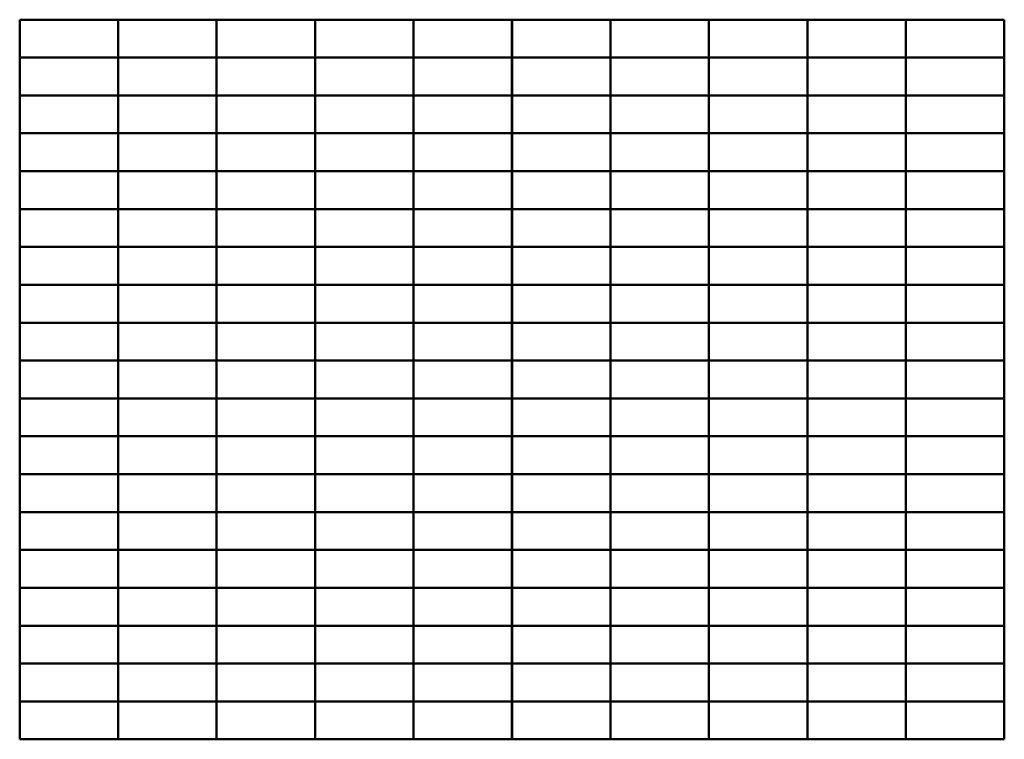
# Model space of a CAD drawing. Header units: millimetres. Extents: x 207 to 3144, y 550 to 1987.
# Tile 2 of 7: x 1729 to 2229, y 908 to 1274. Entities that reach past the tile are written whole.
import ezdxf

# ---------------------------------------------------------------- set-up
doc = ezdxf.new("R2010")
doc.units = ezdxf.units.MM
doc.header["$LTSCALE"] = 8
doc.linetypes.add('DASHED', pattern=[0.2067, 0.1654, -0.0413])
doc.layers.add('Hidden Narrow (ANSI)', color=7, linetype='DASHED', lineweight=25)
doc.layers.add('Visible (ANSI)', color=7, linetype='Continuous', lineweight=50)

msp = doc.modelspace()

# ---------------------------------------------------------------- linework, layer by layer
at = {"layer": 'Hidden Narrow (ANSI)', "ltscale": 0.00019303}
for centre, start, end in [((1744.46, 1158.34), 180, 180.0282), ((1744.46, 1158.34), 359.9718, 0), ((2214.46, 1158.34), 180, 180.0282), ((2214.46, 1158.34), 359.9718, 0)]:
    msp.add_arc(centre, 2.5, start, end, dxfattribs=at)
at = {"layer": 'Hidden Narrow (ANSI)', "ltscale": 0.000232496}
for centre in [(1755.46, 948.33), (2203.46, 948.33)]:
    msp.add_arc(centre, 3.26, 208.1875, 208.2121, dxfattribs=at)
at = {"layer": 'Visible (ANSI)'}
for p, q in [((1729.47, 1273.72), (1729.47, 1254.49)), ((1779.46, 1273.72), (1729.47, 1273.72)), ((1779.46, 1254.49), (1779.46, 1273.72)), ((1779.47, 1273.72), (1779.47, 1254.49)), ((1829.46, 1273.72), (1779.47, 1273.72)), ((1829.46, 1254.49), (1829.46, 1273.72)), ((1829.47, 1273.72), (1829.47, 1254.49)), ((1879.46, 1273.72), (1829.47, 1273.72)), ((1879.46, 1254.49), (1879.46, 1273.72)), ((1879.47, 1273.72), (1879.47, 1254.49)), ((1929.46, 1273.72), (1879.47, 1273.72)), ((1929.46, 1254.49), (1929.46, 1273.72)), ((1929.47, 1273.72), (1929.47, 1254.49)), ((1979.46, 1273.72), (1929.47, 1273.72)), ((1979.46, 1254.49), (1979.46, 1273.72)), ((1979.47, 1273.72), (1979.47, 1254.49)), ((2029.46, 1273.72), (1979.47, 1273.72)), ((2029.46, 1254.49), (2029.46, 1273.72)), ((2029.47, 1273.72), (2029.47, 1254.49)), ((2079.46, 1273.72), (2029.47, 1273.72)), ((2079.46, 1254.49), (2079.46, 1273.72)), ((2079.47, 1273.72), (2079.47, 1254.49)), ((2129.46, 1273.72), (2079.47, 1273.72)), ((2129.46, 1254.49), (2129.46, 1273.72)), ((2129.47, 1273.72), (2129.47, 1254.49)), ((2179.46, 1273.72), (2129.47, 1273.72)), ((2179.46, 1254.49), (2179.46, 1273.72)), ((2179.47, 1273.72), (2179.47, 1254.49)), ((2229.46, 1273.72), (2179.47, 1273.72)), ((2229.46, 1254.49), (2229.46, 1273.72)), ((1729.47, 1254.49), (1729.47, 1235.26)), ((1779.46, 1254.49), (1729.47, 1254.49)), ((1729.47, 1254.49), (1779.46, 1254.49)), ((1779.46, 1235.26), (1779.46, 1254.49)), ((1779.47, 1254.49), (1779.47, 1235.26)), ((1829.46, 1254.49), (1779.47, 1254.49)), ((1779.47, 1254.49), (1829.46, 1254.49)), ((1829.46, 1235.26), (1829.46, 1254.49)), ((1829.47, 1254.49), (1829.47, 1235.26)), ((1879.46, 1254.49), (1829.47, 1254.49)), ((1829.47, 1254.49), (1879.46, 1254.49)), ((1879.46, 1235.26), (1879.46, 1254.49)), ((1879.47, 1254.49), (1879.47, 1235.26)), ((1929.46, 1254.49), (1879.47, 1254.49)), ((1879.47, 1254.49), (1929.46, 1254.49)), ((1929.46, 1235.26), (1929.46, 1254.49)), ((1929.47, 1254.49), (1929.47, 1235.26)), ((1979.46, 1254.49), (1929.47, 1254.49)), ((1929.47, 1254.49), (1979.46, 1254.49)), ((1979.46, 1235.26), (1979.46, 1254.49)), ((1979.47, 1254.49), (1979.47, 1235.26)), ((2029.46, 1254.49), (1979.47, 1254.49)), ((1979.47, 1254.49), (2029.46, 1254.49)), ((2029.46, 1235.26), (2029.46, 1254.49)), ((2029.47, 1254.49), (2029.47, 1235.26)), ((2079.46, 1254.49), (2029.47, 1254.49)), ((2029.47, 1254.49), (2079.46, 1254.49)), ((2079.46, 1235.26), (2079.46, 1254.49)), ((2079.47, 1254.49), (2079.47, 1235.26)), ((2129.46, 1254.49), (2079.47, 1254.49)), ((2079.47, 1254.49), (2129.46, 1254.49)), ((2129.46, 1235.26), (2129.46, 1254.49)), ((2129.47, 1254.49), (2129.47, 1235.26)), ((2179.46, 1254.49), (2129.47, 1254.49)), ((2129.47, 1254.49), (2179.46, 1254.49)), ((2179.46, 1235.26), (2179.46, 1254.49)), ((2179.47, 1254.49), (2179.47, 1235.26)), ((2229.46, 1254.49), (2179.47, 1254.49)), ((2179.47, 1254.49), (2229.46, 1254.49)), ((2229.46, 1235.26), (2229.46, 1254.49)), ((1729.47, 1235.26), (1729.47, 1216.03)), ((1779.46, 1235.26), (1729.47, 1235.26)), ((1729.47, 1235.26), (1779.46, 1235.26)), ((1779.46, 1216.03), (1779.46, 1235.26)), ((1779.47, 1235.26), (1779.47, 1216.03)), ((1829.46, 1235.26), (1779.47, 1235.26)), ((1779.47, 1235.26), (1829.46, 1235.26)), ((1829.46, 1216.03), (1829.46, 1235.26)), ((1829.47, 1235.26), (1829.47, 1216.03)), ((1879.46, 1235.26), (1829.47, 1235.26)), ((1829.47, 1235.26), (1879.46, 1235.26)), ((1879.46, 1216.03), (1879.46, 1235.26)), ((1879.47, 1235.26), (1879.47, 1216.03)), ((1929.46, 1235.26), (1879.47, 1235.26)), ((1879.47, 1235.26), (1929.46, 1235.26)), ((1929.46, 1216.03), (1929.46, 1235.26)), ((1929.47, 1235.26), (1929.47, 1216.03)), ((1979.46, 1235.26), (1929.47, 1235.26)), ((1929.47, 1235.26), (1979.46, 1235.26)), ((1979.46, 1216.03), (1979.46, 1235.26)), ((1979.47, 1235.26), (1979.47, 1216.03)), ((2029.46, 1235.26), (1979.47, 1235.26)), ((1979.47, 1235.26), (2029.46, 1235.26)), ((2029.46, 1216.03), (2029.46, 1235.26)), ((2029.47, 1235.26), (2029.47, 1216.03)), ((2079.46, 1235.26), (2029.47, 1235.26)), ((2029.47, 1235.26), (2079.46, 1235.26)), ((2079.46, 1216.03), (2079.46, 1235.26)), ((2079.47, 1235.26), (2079.47, 1216.03)), ((2129.46, 1235.26), (2079.47, 1235.26)), ((2079.47, 1235.26), (2129.46, 1235.26)), ((2129.46, 1216.03), (2129.46, 1235.26)), ((2129.47, 1235.26), (2129.47, 1216.03)), ((2179.46, 1235.26), (2129.47, 1235.26)), ((2129.47, 1235.26), (2179.46, 1235.26)), ((2179.46, 1216.03), (2179.46, 1235.26)), ((2179.47, 1235.26), (2179.47, 1216.03)), ((2229.46, 1235.26), (2179.47, 1235.26)), ((2179.47, 1235.26), (2229.46, 1235.26)), ((2229.46, 1216.03), (2229.46, 1235.26)), ((1729.47, 1216.03), (1729.47, 1196.8)), ((1779.46, 1216.03), (1729.47, 1216.03)), ((1729.47, 1216.03), (1779.46, 1216.03)), ((1779.46, 1196.8), (1779.46, 1216.03)), ((1779.47, 1216.03), (1779.47, 1196.8)), ((1829.46, 1216.03), (1779.47, 1216.03)), ((1779.47, 1216.03), (1829.46, 1216.03)), ((1829.46, 1196.8), (1829.46, 1216.03)), ((1829.47, 1216.03), (1829.47, 1196.8)), ((1879.46, 1216.03), (1829.47, 1216.03)), ((1829.47, 1216.03), (1879.46, 1216.03)), ((1879.46, 1196.8), (1879.46, 1216.03)), ((1879.47, 1216.03), (1879.47, 1196.8)), ((1929.46, 1216.03), (1879.47, 1216.03)), ((1879.47, 1216.03), (1929.46, 1216.03)), ((1929.46, 1196.8), (1929.46, 1216.03)), ((1929.47, 1216.03), (1929.47, 1196.8)), ((1979.46, 1216.03), (1929.47, 1216.03)), ((1929.47, 1216.03), (1979.46, 1216.03)), ((1979.46, 1196.8), (1979.46, 1216.03)), ((1979.47, 1216.03), (1979.47, 1196.8)), ((2029.46, 1216.03), (1979.47, 1216.03)), ((1979.47, 1216.03), (2029.46, 1216.03)), ((2029.46, 1196.8), (2029.46, 1216.03)), ((2029.47, 1216.03), (2029.47, 1196.8)), ((2079.46, 1216.03), (2029.47, 1216.03)), ((2029.47, 1216.03), (2079.46, 1216.03)), ((2079.46, 1196.8), (2079.46, 1216.03)), ((2079.47, 1216.03), (2079.47, 1196.8)), ((2129.46, 1216.03), (2079.47, 1216.03)), ((2079.47, 1216.03), (2129.46, 1216.03)), ((2129.46, 1196.8), (2129.46, 1216.03)), ((2129.47, 1216.03), (2129.47, 1196.8)), ((2179.46, 1216.03), (2129.47, 1216.03)), ((2129.47, 1216.03), (2179.46, 1216.03)), ((2179.46, 1196.8), (2179.46, 1216.03)), ((2179.47, 1216.03), (2179.47, 1196.8)), ((2229.46, 1216.03), (2179.47, 1216.03)), ((2179.47, 1216.03), (2229.46, 1216.03)), ((2229.46, 1196.8), (2229.46, 1216.03)), ((1729.47, 1196.8), (1729.47, 1177.57)), ((1779.46, 1196.8), (1729.47, 1196.8)), ((1729.47, 1196.8), (1779.46, 1196.8)), ((1779.46, 1177.57), (1779.46, 1196.8)), ((1779.47, 1196.8), (1779.47, 1177.57)), ((1829.46, 1196.8), (1779.47, 1196.8)), ((1779.47, 1196.8), (1829.46, 1196.8)), ((1829.46, 1177.57), (1829.46, 1196.8)), ((1829.47, 1196.8), (1829.47, 1177.57)), ((1879.46, 1196.8), (1829.47, 1196.8)), ((1829.47, 1196.8), (1879.46, 1196.8)), ((1879.46, 1177.57), (1879.46, 1196.8)), ((1879.47, 1196.8), (1879.47, 1177.57)), ((1929.46, 1196.8), (1879.47, 1196.8)), ((1879.47, 1196.8), (1929.46, 1196.8)), ((1929.46, 1177.57), (1929.46, 1196.8)), ((1929.47, 1196.8), (1929.47, 1177.57)), ((1979.46, 1196.8), (1929.47, 1196.8)), ((1929.47, 1196.8), (1979.46, 1196.8)), ((1979.46, 1177.57), (1979.46, 1196.8)), ((1979.47, 1196.8), (1979.47, 1177.57)), ((2029.46, 1196.8), (1979.47, 1196.8)), ((1979.47, 1196.8), (2029.46, 1196.8)), ((2029.46, 1177.57), (2029.46, 1196.8)), ((2029.47, 1196.8), (2029.47, 1177.57)), ((2079.46, 1196.8), (2029.47, 1196.8)), ((2029.47, 1196.8), (2079.46, 1196.8)), ((2079.46, 1177.57), (2079.46, 1196.8)), ((2079.47, 1196.8), (2079.47, 1177.57)), ((2129.46, 1196.8), (2079.47, 1196.8)), ((2079.47, 1196.8), (2129.46, 1196.8)), ((2129.46, 1177.57), (2129.46, 1196.8)), ((2129.47, 1196.8), (2129.47, 1177.57)), ((2179.46, 1196.8), (2129.47, 1196.8)), ((2129.47, 1196.8), (2179.46, 1196.8)), ((2179.46, 1177.57), (2179.46, 1196.8)), ((2179.47, 1196.8), (2179.47, 1177.57)), ((2229.46, 1196.8), (2179.47, 1196.8)), ((2179.47, 1196.8), (2229.46, 1196.8)), ((2229.46, 1177.57), (2229.46, 1196.8)), ((1729.47, 1177.57), (1729.47, 1158.34)), ((1779.46, 1177.57), (1729.47, 1177.57)), ((1729.47, 1177.57), (1779.46, 1177.57)), ((1779.46, 1158.34), (1779.46, 1177.57)), ((1779.47, 1177.57), (1779.47, 1158.34)), ((1829.46, 1177.57), (1779.47, 1177.57)), ((1779.47, 1177.57), (1829.46, 1177.57)), ((1829.46, 1158.34), (1829.46, 1177.57)), ((1829.47, 1177.57), (1829.47, 1158.34)), ((1879.46, 1177.57), (1829.47, 1177.57)), ((1829.47, 1177.57), (1879.46, 1177.57)), ((1879.46, 1158.34), (1879.46, 1177.57)), ((1879.47, 1177.57), (1879.47, 1158.34)), ((1929.46, 1177.57), (1879.47, 1177.57)), ((1879.47, 1177.57), (1929.46, 1177.57)), ((1929.46, 1158.34), (1929.46, 1177.57)), ((1929.47, 1177.57), (1929.47, 1158.34)), ((1979.46, 1177.57), (1929.47, 1177.57)), ((1929.47, 1177.57), (1979.46, 1177.57)), ((1979.46, 1158.34), (1979.46, 1177.57)), ((1979.47, 1177.57), (1979.47, 1158.34)), ((2029.46, 1177.57), (1979.47, 1177.57)), ((1979.47, 1177.57), (2029.46, 1177.57)), ((2029.46, 1158.34), (2029.46, 1177.57)), ((2029.47, 1177.57), (2029.47, 1158.34)), ((2079.46, 1177.57), (2029.47, 1177.57)), ((2029.47, 1177.57), (2079.46, 1177.57)), ((2079.46, 1158.34), (2079.46, 1177.57)), ((2079.47, 1177.57), (2079.47, 1158.34)), ((2129.46, 1177.57), (2079.47, 1177.57)), ((2079.47, 1177.57), (2129.46, 1177.57)), ((2129.46, 1158.34), (2129.46, 1177.57)), ((2129.47, 1177.57), (2129.47, 1158.34)), ((2179.46, 1177.57), (2129.47, 1177.57)), ((2129.47, 1177.57), (2179.46, 1177.57)), ((2179.46, 1158.34), (2179.46, 1177.57)), ((2179.47, 1177.57), (2179.47, 1158.34)), ((2229.46, 1177.57), (2179.47, 1177.57)), ((2179.47, 1177.57), (2229.46, 1177.57)), ((2229.46, 1158.34), (2229.46, 1177.57)), ((1779.46, 1158.34), (1729.47, 1158.34)), ((1729.47, 1158.34), (1729.47, 1139.11)), ((1729.47, 1158.34), (1779.46, 1158.34)), ((1779.46, 1139.11), (1779.46, 1158.34)), ((1779.47, 1158.34), (1779.47, 1139.11)), ((1829.46, 1158.34), (1779.47, 1158.34)), ((1779.47, 1158.34), (1829.46, 1158.34)), ((1829.46, 1139.11), (1829.46, 1158.34)), ((1829.47, 1158.34), (1829.47, 1139.11)), ((1879.46, 1158.34), (1829.47, 1158.34)), ((1829.47, 1158.34), (1879.46, 1158.34)), ((1879.46, 1139.11), (1879.46, 1158.34)), ((1879.47, 1158.34), (1879.47, 1139.11)), ((1929.46, 1158.34), (1879.47, 1158.34)), ((1879.47, 1158.34), (1929.46, 1158.34)), ((1929.46, 1139.11), (1929.46, 1158.34)), ((1929.47, 1158.34), (1929.47, 1139.11)), ((1979.46, 1158.34), (1929.47, 1158.34)), ((1929.47, 1158.34), (1979.46, 1158.34)), ((1979.46, 1139.11), (1979.46, 1158.34)), ((1979.47, 1158.34), (1979.47, 1139.11)), ((2029.46, 1158.34), (1979.47, 1158.34)), ((1979.47, 1158.34), (2029.46, 1158.34)), ((2029.46, 1139.11), (2029.46, 1158.34)), ((2029.47, 1158.34), (2029.47, 1139.11)), ((2079.46, 1158.34), (2029.47, 1158.34)), ((2029.47, 1158.34), (2079.46, 1158.34)), ((2079.46, 1139.11), (2079.46, 1158.34)), ((2079.47, 1158.34), (2079.47, 1139.11)), ((2129.46, 1158.34), (2079.47, 1158.34)), ((2079.47, 1158.34), (2129.46, 1158.34)), ((2129.46, 1139.11), (2129.46, 1158.34)), ((2129.47, 1158.34), (2129.47, 1139.11)), ((2179.46, 1158.34), (2129.47, 1158.34)), ((2129.47, 1158.34), (2179.46, 1158.34)), ((2179.46, 1139.11), (2179.46, 1158.34)), ((2179.47, 1158.34), (2229.46, 1158.34)), ((2229.46, 1158.34), (2179.47, 1158.34)), ((2179.47, 1158.34), (2179.47, 1139.11)), ((2229.46, 1139.11), (2229.46, 1158.34)), ((1729.47, 1139.11), (1779.46, 1139.11)), ((1729.47, 1139.1), (1729.47, 1119.87)), ((1779.46, 1139.1), (1729.47, 1139.1)), ((1779.46, 1119.87), (1779.46, 1139.1)), ((1779.47, 1139.11), (1829.46, 1139.11)), ((1779.47, 1139.1), (1779.47, 1119.87)), ((1829.46, 1139.1), (1779.47, 1139.1)), ((1829.46, 1119.87), (1829.46, 1139.1)), ((1829.47, 1139.11), (1879.46, 1139.11)), ((1829.47, 1139.1), (1829.47, 1119.87)), ((1879.46, 1139.1), (1829.47, 1139.1)), ((1879.46, 1119.87), (1879.46, 1139.1)), ((1879.47, 1139.11), (1929.46, 1139.11)), ((1879.47, 1139.1), (1879.47, 1119.87)), ((1929.46, 1139.1), (1879.47, 1139.1)), ((1929.46, 1119.87), (1929.46, 1139.1)), ((1929.47, 1139.11), (1979.46, 1139.11)), ((1929.47, 1139.1), (1929.47, 1119.87)), ((1979.46, 1139.1), (1929.47, 1139.1)), ((1979.46, 1119.87), (1979.46, 1139.1)), ((1979.47, 1139.11), (2029.46, 1139.11)), ((1979.47, 1139.1), (1979.47, 1119.87)), ((2029.46, 1139.1), (1979.47, 1139.1)), ((2029.46, 1119.87), (2029.46, 1139.1)), ((2029.47, 1139.11), (2079.46, 1139.11)), ((2029.47, 1139.1), (2029.47, 1119.87)), ((2079.46, 1139.1), (2029.47, 1139.1)), ((2079.46, 1119.87), (2079.46, 1139.1)), ((2079.47, 1139.11), (2129.46, 1139.11)), ((2079.47, 1139.1), (2079.47, 1119.87)), ((2129.46, 1139.1), (2079.47, 1139.1)), ((2129.46, 1119.87), (2129.46, 1139.1)), ((2129.47, 1139.11), (2179.46, 1139.11)), ((2129.47, 1139.1), (2129.47, 1119.87)), ((2179.46, 1139.1), (2129.47, 1139.1)), ((2179.46, 1119.87), (2179.46, 1139.1)), ((2179.47, 1139.11), (2229.46, 1139.11)), ((2179.47, 1139.1), (2179.47, 1119.87)), ((2229.46, 1139.1), (2179.47, 1139.1)), ((2229.46, 1119.87), (2229.46, 1139.1)), ((1729.47, 1119.87), (1729.47, 1100.64)), ((1779.46, 1119.87), (1729.47, 1119.87)), ((1729.47, 1119.87), (1779.46, 1119.87)), ((1779.46, 1100.64), (1779.46, 1119.87)), ((1779.47, 1119.87), (1779.47, 1100.64)), ((1829.46, 1119.87), (1779.47, 1119.87)), ((1779.47, 1119.87), (1829.46, 1119.87)), ((1829.46, 1100.64), (1829.46, 1119.87)), ((1829.47, 1119.87), (1829.47, 1100.64)), ((1879.46, 1119.87), (1829.47, 1119.87)), ((1829.47, 1119.87), (1879.46, 1119.87)), ((1879.46, 1100.64), (1879.46, 1119.87)), ((1879.47, 1119.87), (1879.47, 1100.64)), ((1929.46, 1119.87), (1879.47, 1119.87)), ((1879.47, 1119.87), (1929.46, 1119.87)), ((1929.46, 1100.64), (1929.46, 1119.87)), ((1929.47, 1119.87), (1929.47, 1100.64)), ((1979.46, 1119.87), (1929.47, 1119.87)), ((1929.47, 1119.87), (1979.46, 1119.87)), ((1979.46, 1100.64), (1979.46, 1119.87)), ((1979.47, 1119.87), (1979.47, 1100.64)), ((2029.46, 1119.87), (1979.47, 1119.87)), ((1979.47, 1119.87), (2029.46, 1119.87)), ((2029.46, 1100.64), (2029.46, 1119.87)), ((2029.47, 1119.87), (2029.47, 1100.64)), ((2079.46, 1119.87), (2029.47, 1119.87)), ((2029.47, 1119.87), (2079.46, 1119.87)), ((2079.46, 1100.64), (2079.46, 1119.87)), ((2079.47, 1119.87), (2079.47, 1100.64)), ((2129.46, 1119.87), (2079.47, 1119.87)), ((2079.47, 1119.87), (2129.46, 1119.87)), ((2129.46, 1100.64), (2129.46, 1119.87)), ((2129.47, 1119.87), (2129.47, 1100.64)), ((2179.46, 1119.87), (2129.47, 1119.87)), ((2129.47, 1119.87), (2179.46, 1119.87)), ((2179.46, 1100.64), (2179.46, 1119.87)), ((2179.47, 1119.87), (2179.47, 1100.64)), ((2229.46, 1119.87), (2179.47, 1119.87)), ((2179.47, 1119.87), (2229.46, 1119.87)), ((2229.46, 1100.64), (2229.46, 1119.87)), ((1729.47, 1100.64), (1729.47, 1081.41)), ((1779.46, 1100.64), (1729.47, 1100.64)), ((1729.47, 1100.64), (1779.46, 1100.64)), ((1779.46, 1081.41), (1779.46, 1100.64)), ((1779.47, 1100.64), (1779.47, 1081.41)), ((1829.46, 1100.64), (1779.47, 1100.64)), ((1779.47, 1100.64), (1829.46, 1100.64)), ((1829.46, 1081.41), (1829.46, 1100.64)), ((1829.47, 1100.64), (1829.47, 1081.41)), ((1879.46, 1100.64), (1829.47, 1100.64)), ((1829.47, 1100.64), (1879.46, 1100.64)), ((1879.46, 1081.41), (1879.46, 1100.64)), ((1879.47, 1100.64), (1879.47, 1081.41)), ((1929.46, 1100.64), (1879.47, 1100.64)), ((1879.47, 1100.64), (1929.46, 1100.64)), ((1929.46, 1081.41), (1929.46, 1100.64)), ((1929.47, 1100.64), (1929.47, 1081.41)), ((1979.46, 1100.64), (1929.47, 1100.64)), ((1929.47, 1100.64), (1979.46, 1100.64)), ((1979.46, 1081.41), (1979.46, 1100.64)), ((1979.47, 1100.64), (1979.47, 1081.41)), ((2029.46, 1100.64), (1979.47, 1100.64)), ((1979.47, 1100.64), (2029.46, 1100.64)), ((2029.46, 1081.41), (2029.46, 1100.64)), ((2029.47, 1100.64), (2029.47, 1081.41)), ((2079.46, 1100.64), (2029.47, 1100.64)), ((2029.47, 1100.64), (2079.46, 1100.64)), ((2079.46, 1081.41), (2079.46, 1100.64)), ((2079.47, 1100.64), (2079.47, 1081.41)), ((2129.46, 1100.64), (2079.47, 1100.64)), ((2079.47, 1100.64), (2129.46, 1100.64)), ((2129.46, 1081.41), (2129.46, 1100.64)), ((2129.47, 1100.64), (2129.47, 1081.41)), ((2179.46, 1100.64), (2129.47, 1100.64)), ((2129.47, 1100.64), (2179.46, 1100.64)), ((2179.46, 1081.41), (2179.46, 1100.64)), ((2179.47, 1100.64), (2179.47, 1081.41)), ((2229.46, 1100.64), (2179.47, 1100.64)), ((2179.47, 1100.64), (2229.46, 1100.64)), ((2229.46, 1081.41), (2229.46, 1100.64)), ((1729.47, 1081.41), (1729.47, 1062.18)), ((1779.46, 1081.41), (1729.47, 1081.41)), ((1729.47, 1081.41), (1779.46, 1081.41)), ((1779.46, 1062.18), (1779.46, 1081.41)), ((1779.47, 1081.41), (1779.47, 1062.18)), ((1829.46, 1081.41), (1779.47, 1081.41)), ((1779.47, 1081.41), (1829.46, 1081.41)), ((1829.46, 1062.18), (1829.46, 1081.41)), ((1829.47, 1081.41), (1829.47, 1062.18)), ((1879.46, 1081.41), (1829.47, 1081.41)), ((1829.47, 1081.41), (1879.46, 1081.41)), ((1879.46, 1062.18), (1879.46, 1081.41)), ((1879.47, 1081.41), (1879.47, 1062.18)), ((1929.46, 1081.41), (1879.47, 1081.41)), ((1879.47, 1081.41), (1929.46, 1081.41)), ((1929.46, 1062.18), (1929.46, 1081.41)), ((1929.47, 1081.41), (1929.47, 1062.18)), ((1979.46, 1081.41), (1929.47, 1081.41)), ((1929.47, 1081.41), (1979.46, 1081.41)), ((1979.46, 1062.18), (1979.46, 1081.41)), ((1979.47, 1081.41), (1979.47, 1062.18)), ((2029.46, 1081.41), (1979.47, 1081.41)), ((1979.47, 1081.41), (2029.46, 1081.41)), ((2029.46, 1062.18), (2029.46, 1081.41)), ((2029.47, 1081.41), (2029.47, 1062.18)), ((2079.46, 1081.41), (2029.47, 1081.41)), ((2029.47, 1081.41), (2079.46, 1081.41)), ((2079.46, 1062.18), (2079.46, 1081.41)), ((2079.47, 1081.41), (2079.47, 1062.18)), ((2129.46, 1081.41), (2079.47, 1081.41)), ((2079.47, 1081.41), (2129.46, 1081.41)), ((2129.46, 1062.18), (2129.46, 1081.41)), ((2129.47, 1081.41), (2129.47, 1062.18)), ((2179.46, 1081.41), (2129.47, 1081.41)), ((2129.47, 1081.41), (2179.46, 1081.41)), ((2179.46, 1062.18), (2179.46, 1081.41)), ((2179.47, 1081.41), (2179.47, 1062.18)), ((2229.46, 1081.41), (2179.47, 1081.41)), ((2179.47, 1081.41), (2229.46, 1081.41)), ((2229.46, 1062.18), (2229.46, 1081.41)), ((1729.47, 1062.18), (1729.47, 1042.95)), ((1779.46, 1062.18), (1729.47, 1062.18)), ((1729.47, 1062.18), (1779.46, 1062.18)), ((1779.46, 1042.95), (1779.46, 1062.18)), ((1779.47, 1062.18), (1779.47, 1042.95)), ((1829.46, 1062.18), (1779.47, 1062.18)), ((1779.47, 1062.18), (1829.46, 1062.18)), ((1829.46, 1042.95), (1829.46, 1062.18)), ((1829.47, 1062.18), (1829.47, 1042.95)), ((1879.46, 1062.18), (1829.47, 1062.18)), ((1829.47, 1062.18), (1879.46, 1062.18)), ((1879.46, 1042.95), (1879.46, 1062.18)), ((1879.47, 1062.18), (1879.47, 1042.95)), ((1929.46, 1062.18), (1879.47, 1062.18)), ((1879.47, 1062.18), (1929.46, 1062.18)), ((1929.46, 1042.95), (1929.46, 1062.18)), ((1929.47, 1062.18), (1929.47, 1042.95)), ((1979.46, 1062.18), (1929.47, 1062.18)), ((1929.47, 1062.18), (1979.46, 1062.18)), ((1979.46, 1042.95), (1979.46, 1062.18)), ((1979.47, 1062.18), (1979.47, 1042.95)), ((2029.46, 1062.18), (1979.47, 1062.18)), ((1979.47, 1062.18), (2029.46, 1062.18)), ((2029.46, 1042.95), (2029.46, 1062.18)), ((2029.47, 1062.18), (2029.47, 1042.95)), ((2079.46, 1062.18), (2029.47, 1062.18)), ((2029.47, 1062.18), (2079.46, 1062.18)), ((2079.46, 1042.95), (2079.46, 1062.18)), ((2079.47, 1062.18), (2079.47, 1042.95)), ((2129.46, 1062.18), (2079.47, 1062.18)), ((2079.47, 1062.18), (2129.46, 1062.18)), ((2129.46, 1042.95), (2129.46, 1062.18)), ((2129.47, 1062.18), (2129.47, 1042.95)), ((2179.46, 1062.18), (2129.47, 1062.18)), ((2129.47, 1062.18), (2179.46, 1062.18)), ((2179.46, 1042.95), (2179.46, 1062.18)), ((2179.47, 1062.18), (2179.47, 1042.95)), ((2229.46, 1062.18), (2179.47, 1062.18)), ((2179.47, 1062.18), (2229.46, 1062.18)), ((2229.46, 1042.95), (2229.46, 1062.18)), ((1729.47, 1042.95), (1729.47, 1023.72)), ((1779.46, 1042.95), (1729.47, 1042.95)), ((1729.47, 1042.95), (1779.46, 1042.95)), ((1779.46, 1023.72), (1779.46, 1042.95)), ((1779.47, 1042.95), (1779.47, 1023.72)), ((1829.46, 1042.95), (1779.47, 1042.95)), ((1779.47, 1042.95), (1829.46, 1042.95)), ((1829.46, 1023.72), (1829.46, 1042.95)), ((1829.47, 1042.95), (1829.47, 1023.72)), ((1879.46, 1042.95), (1829.47, 1042.95)), ((1829.47, 1042.95), (1879.46, 1042.95)), ((1879.46, 1023.72), (1879.46, 1042.95)), ((1879.47, 1042.95), (1879.47, 1023.72)), ((1929.46, 1042.95), (1879.47, 1042.95)), ((1879.47, 1042.95), (1929.46, 1042.95)), ((1929.46, 1023.72), (1929.46, 1042.95)), ((1929.47, 1042.95), (1929.47, 1023.72)), ((1979.46, 1042.95), (1929.47, 1042.95)), ((1929.47, 1042.95), (1979.46, 1042.95)), ((1979.46, 1023.72), (1979.46, 1042.95)), ((1979.47, 1042.95), (1979.47, 1023.72)), ((2029.46, 1042.95), (1979.47, 1042.95)), ((1979.47, 1042.95), (2029.46, 1042.95)), ((2029.46, 1023.72), (2029.46, 1042.95)), ((2029.47, 1042.95), (2029.47, 1023.72)), ((2079.46, 1042.95), (2029.47, 1042.95)), ((2029.47, 1042.95), (2079.46, 1042.95)), ((2079.46, 1023.72), (2079.46, 1042.95)), ((2079.47, 1042.95), (2079.47, 1023.72)), ((2129.46, 1042.95), (2079.47, 1042.95)), ((2079.47, 1042.95), (2129.46, 1042.95)), ((2129.46, 1023.72), (2129.46, 1042.95)), ((2129.47, 1042.95), (2129.47, 1023.72)), ((2179.46, 1042.95), (2129.47, 1042.95)), ((2129.47, 1042.95), (2179.46, 1042.95)), ((2179.46, 1023.72), (2179.46, 1042.95)), ((2179.47, 1042.95), (2179.47, 1023.72)), ((2229.46, 1042.95), (2179.47, 1042.95)), ((2179.47, 1042.95), (2229.46, 1042.95)), ((2229.46, 1023.72), (2229.46, 1042.95)), ((1729.47, 1023.72), (1729.47, 1004.49)), ((1779.46, 1023.72), (1729.47, 1023.72)), ((1729.47, 1023.72), (1779.46, 1023.72)), ((1779.46, 1004.49), (1779.46, 1023.72)), ((1779.47, 1023.72), (1779.47, 1004.49)), ((1829.46, 1023.72), (1779.47, 1023.72)), ((1779.47, 1023.72), (1829.46, 1023.72)), ((1829.46, 1004.49), (1829.46, 1023.72)), ((1829.47, 1023.72), (1829.47, 1004.49)), ((1879.46, 1023.72), (1829.47, 1023.72)), ((1829.47, 1023.72), (1879.46, 1023.72)), ((1879.46, 1004.49), (1879.46, 1023.72)), ((1879.47, 1023.72), (1879.47, 1004.49)), ((1929.46, 1023.72), (1879.47, 1023.72)), ((1879.47, 1023.72), (1929.46, 1023.72)), ((1929.46, 1004.49), (1929.46, 1023.72)), ((1929.47, 1023.72), (1929.47, 1004.49)), ((1979.46, 1023.72), (1929.47, 1023.72)), ((1929.47, 1023.72), (1979.46, 1023.72)), ((1979.46, 1004.49), (1979.46, 1023.72)), ((1979.47, 1023.72), (1979.47, 1004.49)), ((2029.46, 1023.72), (1979.47, 1023.72)), ((1979.47, 1023.72), (2029.46, 1023.72)), ((2029.46, 1004.49), (2029.46, 1023.72)), ((2029.47, 1023.72), (2029.47, 1004.49)), ((2079.46, 1023.72), (2029.47, 1023.72)), ((2029.47, 1023.72), (2079.46, 1023.72)), ((2079.46, 1004.49), (2079.46, 1023.72)), ((2079.47, 1023.72), (2079.47, 1004.49)), ((2129.46, 1023.72), (2079.47, 1023.72)), ((2079.47, 1023.72), (2129.46, 1023.72)), ((2129.46, 1004.49), (2129.46, 1023.72)), ((2129.47, 1023.72), (2129.47, 1004.49)), ((2179.46, 1023.72), (2129.47, 1023.72)), ((2129.47, 1023.72), (2179.46, 1023.72)), ((2179.46, 1004.49), (2179.46, 1023.72)), ((2179.47, 1023.72), (2179.47, 1004.49)), ((2229.46, 1023.72), (2179.47, 1023.72)), ((2179.47, 1023.72), (2229.46, 1023.72)), ((2229.46, 1004.49), (2229.46, 1023.72)), ((1729.47, 1004.49), (1729.47, 985.26)), ((1779.46, 1004.49), (1729.47, 1004.49)), ((1729.47, 1004.49), (1779.46, 1004.49)), ((1779.46, 985.26), (1779.46, 1004.49)), ((1779.47, 1004.49), (1779.47, 985.26)), ((1829.46, 1004.49), (1779.47, 1004.49)), ((1779.47, 1004.49), (1829.46, 1004.49)), ((1829.46, 985.26), (1829.46, 1004.49)), ((1829.47, 1004.49), (1829.47, 985.26)), ((1879.46, 1004.49), (1829.47, 1004.49)), ((1829.47, 1004.49), (1879.46, 1004.49)), ((1879.46, 985.26), (1879.46, 1004.49)), ((1879.47, 1004.49), (1879.47, 985.26)), ((1929.46, 1004.49), (1879.47, 1004.49)), ((1879.47, 1004.49), (1929.46, 1004.49)), ((1929.46, 985.26), (1929.46, 1004.49)), ((1929.47, 1004.49), (1929.47, 985.26)), ((1979.46, 1004.49), (1929.47, 1004.49)), ((1929.47, 1004.49), (1979.46, 1004.49)), ((1979.46, 985.26), (1979.46, 1004.49)), ((1979.47, 1004.49), (1979.47, 985.26)), ((2029.46, 1004.49), (1979.47, 1004.49)), ((1979.47, 1004.49), (2029.46, 1004.49)), ((2029.46, 985.26), (2029.46, 1004.49)), ((2029.47, 1004.49), (2029.47, 985.26)), ((2079.46, 1004.49), (2029.47, 1004.49)), ((2029.47, 1004.49), (2079.46, 1004.49)), ((2079.46, 985.26), (2079.46, 1004.49)), ((2079.47, 1004.49), (2079.47, 985.26)), ((2129.46, 1004.49), (2079.47, 1004.49)), ((2079.47, 1004.49), (2129.46, 1004.49)), ((2129.46, 985.26), (2129.46, 1004.49)), ((2129.47, 1004.49), (2129.47, 985.26)), ((2179.46, 1004.49), (2129.47, 1004.49)), ((2129.47, 1004.49), (2179.46, 1004.49)), ((2179.46, 985.26), (2179.46, 1004.49)), ((2179.47, 1004.49), (2179.47, 985.26)), ((2229.46, 1004.49), (2179.47, 1004.49)), ((2179.47, 1004.49), (2229.46, 1004.49)), ((2229.46, 985.26), (2229.46, 1004.49)), ((1729.47, 985.26), (1729.47, 966.03)), ((1779.46, 985.26), (1729.47, 985.26)), ((1729.47, 985.26), (1779.46, 985.26)), ((1779.46, 966.03), (1779.46, 985.26)), ((1779.47, 985.26), (1779.47, 966.03)), ((1829.46, 985.26), (1779.47, 985.26)), ((1779.47, 985.26), (1829.46, 985.26)), ((1829.46, 966.03), (1829.46, 985.26)), ((1829.47, 985.26), (1829.47, 966.03)), ((1879.46, 985.26), (1829.47, 985.26)), ((1829.47, 985.26), (1879.46, 985.26)), ((1879.46, 966.03), (1879.46, 985.26)), ((1879.47, 985.26), (1879.47, 966.03)), ((1929.46, 985.26), (1879.47, 985.26)), ((1879.47, 985.26), (1929.46, 985.26)), ((1929.46, 966.03), (1929.46, 985.26)), ((1929.47, 985.26), (1929.47, 966.03)), ((1979.46, 985.26), (1929.47, 985.26)), ((1929.47, 985.26), (1979.46, 985.26)), ((1979.46, 966.03), (1979.46, 985.26)), ((1979.47, 985.26), (1979.47, 966.03)), ((2029.46, 985.26), (1979.47, 985.26)), ((1979.47, 985.26), (2029.46, 985.26)), ((2029.46, 966.03), (2029.46, 985.26)), ((2029.47, 985.26), (2029.47, 966.03)), ((2079.46, 985.26), (2029.47, 985.26)), ((2029.47, 985.26), (2079.46, 985.26)), ((2079.46, 966.03), (2079.46, 985.26)), ((2079.47, 985.26), (2079.47, 966.03)), ((2129.46, 985.26), (2079.47, 985.26)), ((2079.47, 985.26), (2129.46, 985.26)), ((2129.46, 966.03), (2129.46, 985.26)), ((2129.47, 985.26), (2129.47, 966.03)), ((2179.46, 985.26), (2129.47, 985.26)), ((2129.47, 985.26), (2179.46, 985.26)), ((2179.46, 966.03), (2179.46, 985.26)), ((2179.47, 985.26), (2179.47, 966.03)), ((2229.46, 985.26), (2179.47, 985.26)), ((2179.47, 985.26), (2229.46, 985.26)), ((2229.46, 966.03), (2229.46, 985.26)), ((1779.46, 966.03), (1729.47, 966.03)), ((1729.47, 966.03), (1729.47, 946.8)), ((1729.47, 966.03), (1779.46, 966.03)), ((1779.46, 946.8), (1779.46, 966.03)), ((1779.47, 966.03), (1779.47, 946.8)), ((1829.46, 966.03), (1779.47, 966.03)), ((1779.47, 966.03), (1829.46, 966.03)), ((1829.46, 946.8), (1829.46, 966.03)), ((1829.47, 966.03), (1829.47, 946.8)), ((1879.46, 966.03), (1829.47, 966.03)), ((1829.47, 966.03), (1879.46, 966.03)), ((1879.46, 946.8), (1879.46, 966.03)), ((1879.47, 966.03), (1879.47, 946.8)), ((1929.46, 966.03), (1879.47, 966.03)), ((1879.47, 966.03), (1929.46, 966.03)), ((1929.46, 946.8), (1929.46, 966.03)), ((1929.47, 966.03), (1929.47, 946.8)), ((1979.46, 966.03), (1929.47, 966.03)), ((1929.47, 966.03), (1979.46, 966.03)), ((1979.46, 946.8), (1979.46, 966.03)), ((1979.47, 966.03), (1979.47, 946.8)), ((2029.46, 966.03), (1979.47, 966.03)), ((1979.47, 966.03), (2029.46, 966.03)), ((2029.46, 946.8), (2029.46, 966.03)), ((2029.47, 966.03), (2029.47, 946.8)), ((2079.46, 966.03), (2029.47, 966.03)), ((2029.47, 966.03), (2079.46, 966.03)), ((2079.46, 946.8), (2079.46, 966.03)), ((2079.47, 966.03), (2079.47, 946.8)), ((2129.46, 966.03), (2079.47, 966.03)), ((2079.47, 966.03), (2129.46, 966.03)), ((2129.46, 946.8), (2129.46, 966.03)), ((2129.47, 966.03), (2129.47, 946.8)), ((2179.46, 966.03), (2129.47, 966.03)), ((2129.47, 966.03), (2179.46, 966.03)), ((2179.46, 946.8), (2179.46, 966.03)), ((2229.46, 966.03), (2179.47, 966.03)), ((2179.47, 966.03), (2179.47, 946.8)), ((2179.47, 966.03), (2229.46, 966.03)), ((2229.46, 946.8), (2229.46, 966.03)), ((1729.47, 946.8), (1779.46, 946.8)), ((1779.46, 946.79), (1729.47, 946.79)), ((1729.47, 946.79), (1729.47, 927.56)), ((1779.46, 927.56), (1779.46, 946.79)), ((1779.47, 946.8), (1829.46, 946.8)), ((1779.47, 946.79), (1779.47, 927.56)), ((1829.46, 946.79), (1779.47, 946.79)), ((1829.46, 927.56), (1829.46, 946.79)), ((1829.47, 946.8), (1879.46, 946.8)), ((1829.47, 946.79), (1829.47, 927.56)), ((1879.46, 946.79), (1829.47, 946.79)), ((1879.46, 927.56), (1879.46, 946.79)), ((1879.47, 946.8), (1929.46, 946.8)), ((1879.47, 946.79), (1879.47, 927.56)), ((1929.46, 946.79), (1879.47, 946.79)), ((1929.46, 927.56), (1929.46, 946.79)), ((1929.47, 946.8), (1979.46, 946.8)), ((1929.47, 946.79), (1929.47, 927.56)), ((1979.46, 946.79), (1929.47, 946.79)), ((1979.46, 927.56), (1979.46, 946.79)), ((1979.47, 946.8), (2029.46, 946.8)), ((1979.47, 946.79), (1979.47, 927.56)), ((2029.46, 946.79), (1979.47, 946.79)), ((2029.46, 927.56), (2029.46, 946.79)), ((2029.47, 946.8), (2079.46, 946.8)), ((2029.47, 946.79), (2029.47, 927.56)), ((2079.46, 946.79), (2029.47, 946.79)), ((2079.46, 927.56), (2079.46, 946.79)), ((2079.47, 946.8), (2129.46, 946.8)), ((2079.47, 946.79), (2079.47, 927.56)), ((2129.46, 946.79), (2079.47, 946.79)), ((2129.46, 927.56), (2129.46, 946.79)), ((2129.47, 946.8), (2179.46, 946.8)), ((2129.47, 946.79), (2129.47, 927.56)), ((2179.46, 946.79), (2129.47, 946.79)), ((2179.46, 927.56), (2179.46, 946.79)), ((2179.47, 946.8), (2229.46, 946.8)), ((2229.46, 946.79), (2179.47, 946.79)), ((2179.47, 946.79), (2179.47, 927.56)), ((2229.46, 927.56), (2229.46, 946.79)), ((1729.47, 927.56), (1729.47, 908.33)), ((1779.46, 927.56), (1729.47, 927.56)), ((1729.47, 927.56), (1779.46, 927.56)), ((1779.46, 908.33), (1779.46, 927.56)), ((1779.47, 927.56), (1779.47, 908.33)), ((1829.46, 927.56), (1779.47, 927.56)), ((1779.47, 927.56), (1829.46, 927.56)), ((1829.46, 908.33), (1829.46, 927.56)), ((1829.47, 927.56), (1829.47, 908.33)), ((1879.46, 927.56), (1829.47, 927.56)), ((1829.47, 927.56), (1879.46, 927.56)), ((1879.46, 908.33), (1879.46, 927.56)), ((1879.47, 927.56), (1879.47, 908.33)), ((1929.46, 927.56), (1879.47, 927.56)), ((1879.47, 927.56), (1929.46, 927.56)), ((1929.46, 908.33), (1929.46, 927.56)), ((1929.47, 927.56), (1929.47, 908.33)), ((1979.46, 927.56), (1929.47, 927.56)), ((1929.47, 927.56), (1979.46, 927.56)), ((1979.46, 908.33), (1979.46, 927.56)), ((1979.47, 927.56), (1979.47, 908.33)), ((2029.46, 927.56), (1979.47, 927.56)), ((1979.47, 927.56), (2029.46, 927.56)), ((2029.46, 908.33), (2029.46, 927.56)), ((2029.47, 927.56), (2029.47, 908.33)), ((2079.46, 927.56), (2029.47, 927.56)), ((2029.47, 927.56), (2079.46, 927.56)), ((2079.46, 908.33), (2079.46, 927.56)), ((2079.47, 927.56), (2079.47, 908.33)), ((2129.46, 927.56), (2079.47, 927.56)), ((2079.47, 927.56), (2129.46, 927.56)), ((2129.46, 908.33), (2129.46, 927.56)), ((2129.47, 927.56), (2129.47, 908.33)), ((2179.46, 927.56), (2129.47, 927.56)), ((2129.47, 927.56), (2179.46, 927.56)), ((2179.46, 908.33), (2179.46, 927.56)), ((2179.47, 927.56), (2179.47, 908.33)), ((2229.46, 927.56), (2179.47, 927.56)), ((2179.47, 927.56), (2229.46, 927.56)), ((2229.46, 908.33), (2229.46, 927.56)), ((1729.47, 908.33), (1779.46, 908.33)), ((1779.47, 908.33), (1829.46, 908.33)), ((1829.47, 908.33), (1879.46, 908.33)), ((1879.47, 908.33), (1929.46, 908.33)), ((1929.47, 908.33), (1979.46, 908.33)), ((1979.47, 908.33), (2029.46, 908.33)), ((2029.47, 908.33), (2079.46, 908.33)), ((2079.47, 908.33), (2129.46, 908.33)), ((2129.47, 908.33), (2179.46, 908.33)), ((2179.47, 908.33), (2229.46, 908.33))]:
    msp.add_line(p, q, dxfattribs=at)
for centre, radius, start, end in [((1744.46, 1158.34), 6.5, 180, 180.0108), ((1744.46, 1158.34), 4.05, 180, 180.0174), ((1744.46, 1158.34), 3.5, 180, 180.0201), ((1744.46, 1158.34), 2.07, 180, 180.0341), ((1744.46, 1158.34), 2.07, 359.9659, 0), ((1744.46, 1158.34), 3.5, 359.9799, 0), ((1744.46, 1158.34), 4.05, 359.9826, 0), ((1744.46, 1158.34), 6.5, 359.9892, 0), ((2214.46, 1158.34), 6.5, 180, 180.0108), ((2214.46, 1158.34), 4.05, 180, 180.0174), ((2214.46, 1158.34), 3.5, 180, 180.0201), ((2214.46, 1158.34), 2.07, 180, 180.0341), ((2214.46, 1158.34), 2.07, 359.9659, 0), ((2214.46, 1158.34), 3.5, 359.9799, 0), ((2214.46, 1158.34), 4.05, 359.9826, 0), ((2214.46, 1158.34), 6.5, 359.9892, 0), ((1755.46, 948.33), 14, 186.3071, 186.3121), ((1755.46, 948.33), 8, 191.0841, 191.0931), ((1755.46, 948.33), 5.55, 196.0882, 196.1014), ((1755.46, 948.33), 4.55, 199.7564, 199.7729), ((1755.46, 948.33), 4, 202.6127, 202.6318), ((1755.46, 948.33), 4, 337.3682, 337.3873), ((1755.46, 948.33), 4.55, 340.2271, 340.2436), ((1755.46, 948.33), 5.55, 343.8986, 343.9118), ((1755.46, 948.33), 8, 348.9069, 348.9159), ((1755.46, 948.33), 14, 353.6879, 353.6929), ((2203.46, 948.33), 14, 186.3071, 186.3121), ((2203.46, 948.33), 8, 191.0841, 191.0931), ((2203.46, 948.33), 5.55, 196.0882, 196.1014), ((2203.46, 948.33), 4.55, 199.7564, 199.7729), ((2203.46, 948.33), 4, 202.6127, 202.6318), ((2203.46, 948.33), 4, 337.3682, 337.3873), ((2203.46, 948.33), 4.55, 340.2271, 340.2436), ((2203.46, 948.33), 5.55, 343.8986, 343.9118), ((2203.46, 948.33), 8, 348.9069, 348.9159), ((2203.46, 948.33), 14, 353.6879, 353.6929)]:
    msp.add_arc(centre, radius, start, end, dxfattribs=at)

doc.saveas('drawing.dxf')
